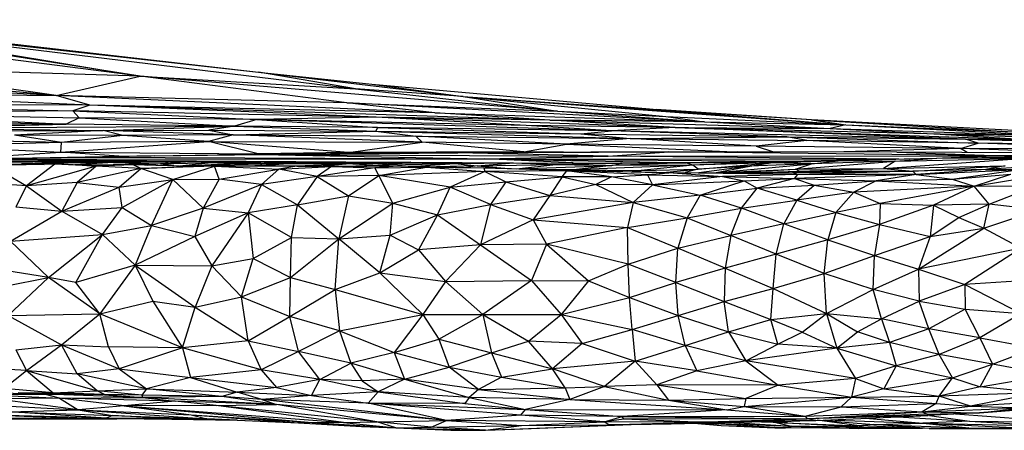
# Paper-space layout '_Derecha' of a CAD drawing. Header units: millimetres. Extents: x -677 to -71, y -2 to 78.
# Tile 4 of 13: x -532 to -481, y 1 to 22. Entities that reach past the tile are written whole.
import ezdxf

# ---------------------------------------------------------------- set-up
doc = ezdxf.new("R2010")
doc.units = ezdxf.units.MM

psp = doc.layouts.new('_Derecha')

# ---------------------------------------------------------------- linework, layer by layer
at = {"color": 7, "linetype": 'Continuous', "lineweight": 25}
for p, q in [((-526.227, 18.99), (-549.096, 21.935)), ((-542.302, 21.661), (-526.227, 18.99)), ((-542.302, 21.661), (-515.008, 18.325)), ((-542.302, 21.661), (-520.051, 19.201)), ((-540.224, 21.529), (-520.051, 19.201)), ((-526.227, 18.99), (-538.552, 20.932)), ((-530.597, 17.98), (-554.402, 19.281)), ((-530.597, 17.98), (-546.285, 19.438)), ((-530.597, 17.98), (-540.718, 19.419)), ((-526.227, 18.99), (-540.718, 19.419)), ((-530.597, 17.98), (-526.227, 18.99)), ((-515.447, 17.595), (-526.227, 18.99)), ((-504.481, 17.164), (-526.227, 18.99)), ((-526.227, 18.99), (-515.008, 18.325)), ((-515.008, 18.325), (-520.051, 19.201)), ((-520.051, 19.201), (-509.386, 17.935)), ((-520.051, 19.201), (-514.15, 18.568)), ((-514.15, 18.568), (-509.386, 17.935)), ((-514.15, 18.568), (-498.129, 17.15)), ((-528.846, 17.483), (-544.216, 18.118)), ((-544.216, 18.118), (-530.597, 17.98)), ((-528.846, 17.483), (-530.597, 17.98)), ((-510.873, 17.087), (-530.597, 17.98)), ((-515.447, 17.595), (-530.597, 17.98)), ((-515.008, 18.325), (-504.481, 17.164)), ((-509.386, 17.935), (-515.008, 18.325)), ((-547.593, 17.545), (-529.723, 17.188)), ((-528.846, 17.483), (-547.593, 17.545)), ((-528.846, 17.483), (-529.723, 17.188)), ((-513.934, 16.861), (-528.846, 17.483)), ((-504.872, 16.695), (-528.846, 17.483)), ((-510.873, 17.087), (-528.846, 17.483)), ((-510.873, 17.087), (-515.447, 17.595)), ((-496.817, 16.607), (-515.447, 17.595)), ((-515.447, 17.595), (-504.481, 17.164)), ((-509.386, 17.935), (-504.481, 17.164)), ((-509.386, 17.935), (-498.841, 16.891)), ((-509.386, 17.935), (-489.456, 16.451)), ((-509.386, 17.935), (-498.129, 17.15)), ((-529.723, 17.188), (-541.914, 17.075)), ((-541.914, 17.075), (-530.067, 16.483)), ((-541.914, 17.075), (-529.395, 16.817)), ((-529.723, 17.188), (-529.395, 16.817)), ((-529.723, 17.188), (-520.133, 16.739)), ((-513.934, 16.861), (-529.723, 17.188)), ((-504.872, 16.695), (-510.873, 17.087)), ((-510.873, 17.087), (-496.817, 16.607)), ((-504.481, 17.164), (-496.817, 16.607)), ((-504.481, 17.164), (-498.841, 16.891)), ((-491.258, 16.706), (-499.349, 17.258)), ((-498.129, 17.15), (-489.456, 16.451)), ((-491.258, 16.706), (-498.129, 17.15)), ((-530.067, 16.483), (-547.038, 16.734)), ((-544.623, 16.349), (-530.067, 16.483)), ((-538.826, 16.292), (-530.067, 16.483)), ((-529.395, 16.817), (-530.067, 16.483)), ((-521.304, 16.388), (-530.067, 16.483)), ((-529.395, 16.817), (-521.304, 16.388)), ((-520.133, 16.739), (-529.395, 16.817)), ((-520.133, 16.739), (-521.304, 16.388)), ((-513.934, 16.861), (-520.133, 16.739)), ((-520.133, 16.739), (-513.861, 16.318)), ((-501.665, 16.143), (-520.133, 16.739)), ((-506.118, 16.42), (-520.133, 16.739)), ((-506.118, 16.42), (-513.934, 16.861)), ((-498.35, 16.323), (-513.934, 16.861)), ((-504.872, 16.695), (-513.934, 16.861)), ((-501.665, 16.143), (-506.118, 16.42)), ((-498.35, 16.323), (-506.118, 16.42)), ((-498.35, 16.323), (-504.872, 16.695)), ((-504.872, 16.695), (-490.272, 16.265)), ((-496.817, 16.607), (-504.872, 16.695)), ((-498.841, 16.891), (-496.817, 16.607)), ((-498.841, 16.891), (-489.456, 16.451)), ((-496.817, 16.607), (-490.272, 16.265)), ((-496.817, 16.607), (-489.456, 16.451)), ((-491.258, 16.706), (-489.456, 16.451)), ((-491.258, 16.706), (-480.745, 16.088)), ((-475.976, 15.903), (-491.258, 16.706)), ((-489.456, 16.451), (-490.272, 16.265)), ((-489.456, 16.451), (-478.377, 15.888)), ((-489.456, 16.451), (-480.745, 16.088)), ((-538.826, 16.292), (-521.304, 16.388)), ((-538.826, 16.292), (-528.145, 16.162)), ((-535.559, 16.13), (-528.145, 16.162)), ((-528.145, 16.162), (-532.771, 15.919)), ((-530.32, 15.527), (-532.771, 15.919)), ((-527.13, 15.903), (-532.771, 15.919)), ((-527.13, 15.903), (-530.32, 15.527)), ((-528.145, 16.162), (-521.304, 16.388)), ((-528.145, 16.162), (-522.647, 16.175)), ((-527.13, 15.903), (-528.145, 16.162)), ((-521.376, 15.941), (-528.145, 16.162)), ((-521.376, 15.941), (-527.13, 15.903)), ((-522.665, 15.577), (-527.13, 15.903)), ((-521.376, 15.941), (-522.665, 15.577)), ((-521.304, 16.388), (-522.647, 16.175)), ((-522.647, 16.175), (-521.376, 15.941)), ((-522.647, 16.175), (-513.951, 16.13)), ((-521.376, 15.941), (-513.951, 16.13)), ((-511.522, 15.543), (-521.376, 15.941)), ((-521.376, 15.941), (-511.86, 15.859)), ((-521.304, 16.388), (-513.951, 16.13)), ((-513.861, 16.318), (-521.304, 16.388)), ((-513.861, 16.318), (-513.951, 16.13)), ((-513.951, 16.13), (-511.86, 15.859)), ((-513.951, 16.13), (-500.689, 15.74)), ((-513.951, 16.13), (-503.267, 15.985)), ((-513.861, 16.318), (-503.267, 15.985)), ((-501.665, 16.143), (-513.861, 16.318)), ((-503.267, 15.985), (-501.665, 16.143)), ((-503.267, 15.985), (-500.689, 15.74)), ((-503.267, 15.985), (-492.541, 15.827)), ((-498.35, 16.323), (-501.665, 16.143)), ((-492.541, 15.827), (-501.665, 16.143)), ((-483.232, 15.714), (-501.665, 16.143)), ((-483.232, 15.714), (-498.35, 16.323)), ((-498.35, 16.323), (-480.037, 15.696)), ((-484.547, 15.966), (-498.35, 16.323)), ((-498.35, 16.323), (-490.272, 16.265)), ((-490.272, 16.265), (-484.547, 15.966)), ((-490.272, 16.265), (-478.377, 15.888)), ((-484.547, 15.966), (-480.037, 15.696)), ((-484.547, 15.966), (-468.307, 15.485)), ((-478.377, 15.888), (-484.547, 15.966)), ((-530.32, 15.527), (-539.643, 15.743)), ((-530.32, 15.527), (-537.617, 15.367)), ((-530.345, 15.025), (-522.665, 15.577)), ((-530.345, 15.025), (-530.32, 15.527)), ((-522.665, 15.577), (-530.32, 15.527)), ((-520.079, 14.942), (-522.665, 15.577)), ((-515.365, 15.02), (-522.665, 15.577)), ((-522.665, 15.577), (-511.522, 15.543)), ((-515.365, 15.02), (-511.522, 15.543)), ((-511.86, 15.859), (-511.522, 15.543)), ((-504.017, 15.448), (-511.86, 15.859)), ((-511.86, 15.859), (-500.689, 15.74)), ((-506.241, 15.043), (-511.522, 15.543)), ((-504.017, 15.448), (-511.522, 15.543)), ((-506.241, 15.043), (-504.017, 15.448)), ((-500.689, 15.74), (-504.017, 15.448)), ((-494.131, 15.336), (-504.017, 15.448)), ((-504.017, 15.448), (-495.27, 15.049)), ((-500.689, 15.74), (-492.541, 15.827)), ((-494.131, 15.336), (-500.689, 15.74)), ((-500.689, 15.74), (-491.492, 15.636)), ((-491.492, 15.636), (-494.131, 15.336)), ((-491.492, 15.636), (-492.541, 15.827)), ((-492.541, 15.827), (-483.232, 15.714)), ((-492.541, 15.827), (-482.566, 15.492)), ((-483.482, 15.216), (-491.492, 15.636)), ((-482.566, 15.492), (-491.492, 15.636)), ((-483.482, 15.216), (-482.566, 15.492)), ((-482.566, 15.492), (-483.232, 15.714)), ((-483.232, 15.714), (-473.347, 15.396)), ((-483.232, 15.714), (-470.653, 15.454)), ((-480.037, 15.696), (-483.232, 15.714)), ((-473.293, 15.167), (-482.566, 15.492)), ((-473.347, 15.396), (-482.566, 15.492)), ((-537.617, 15.367), (-530.345, 15.025)), ((-534.649, 14.765), (-530.345, 15.025)), ((-527.076, 14.806), (-530.345, 15.025)), ((-530.345, 15.025), (-520.079, 14.942)), ((-519.913, 14.911), (-529.09, 14.769)), ((-525.498, 14.834), (-519.913, 14.911)), ((-520.39, 14.904), (-520.079, 14.942)), ((-520.079, 14.942), (-520.159, 14.907)), ((-515.365, 15.02), (-520.079, 14.942)), ((-520.079, 14.942), (-519.968, 14.91)), ((-519.913, 14.911), (-509.674, 14.996)), ((-510.862, 14.993), (-519.913, 14.911)), ((-519.913, 14.911), (-508.287, 14.687)), ((-519.913, 14.911), (-501.839, 14.815)), ((-506.241, 15.043), (-515.365, 15.02)), ((-515.365, 15.02), (-515.323, 14.952)), ((-515.121, 14.954), (-515.365, 15.02)), ((-514.255, 14.962), (-515.365, 15.02)), ((-498.675, 15.055), (-510.862, 14.993)), ((-509.674, 14.996), (-510.862, 14.993)), ((-509.674, 14.996), (-498.675, 15.055)), ((-501.839, 14.815), (-509.674, 14.996)), ((-506.199, 15.017), (-506.241, 15.043)), ((-504.171, 15.027), (-506.241, 15.043)), ((-501.839, 14.815), (-498.675, 15.055)), ((-481.253, 14.843), (-498.675, 15.055)), ((-486.807, 15.033), (-498.675, 15.055)), ((-498.675, 15.055), (-495.098, 15.049)), ((-486.807, 15.033), (-495.098, 15.049)), ((-483.482, 15.216), (-494.131, 15.336)), ((-494.131, 15.336), (-493.226, 15.045)), ((-483.482, 15.216), (-489.564, 15.038)), ((-486.807, 15.033), (-481.253, 14.843)), ((-479.377, 14.997), (-486.807, 15.033)), ((-472.696, 14.939), (-486.807, 15.033)), ((-471.989, 14.957), (-486.807, 15.033)), ((-476.599, 14.982), (-483.482, 15.216)), ((-473.293, 15.167), (-483.482, 15.216)), ((-483.147, 15.015), (-483.482, 15.216)), ((-529.09, 14.769), (-534.7, 14.655)), ((-534.7, 14.655), (-508.287, 14.687)), ((-534.7, 14.655), (-516.784, 14.511)), ((-534.7, 14.655), (-510.335, 14.497)), ((-534.649, 14.765), (-532.29, 14.721)), ((-529.128, 14.558), (-534.113, 14.545)), ((-530.67, 14.407), (-533.958, 14.329)), ((-533.443, 14.561), (-529.128, 14.558)), ((-529.128, 14.558), (-533.342, 14.494)), ((-530.284, 14.525), (-533.342, 14.494)), ((-533.009, 14.427), (-531.216, 14.394)), ((-532.835, 14.713), (-529.09, 14.769)), ((-532.421, 14.416), (-530.284, 14.525)), ((-527.121, 14.549), (-532.375, 14.415)), ((-527.601, 14.486), (-532.336, 14.414)), ((-530.67, 14.407), (-532.132, 13.274)), ((-528.504, 14.296), (-530.67, 14.407)), ((-529.238, 14.358), (-530.67, 14.407)), ((-530.284, 14.525), (-529.128, 14.558)), ((-527.121, 14.549), (-530.284, 14.525)), ((-527.601, 14.486), (-529.629, 14.372)), ((-526.586, 14.361), (-529.238, 14.358)), ((-529.128, 14.558), (-527.121, 14.549)), ((-525.498, 14.834), (-529.09, 14.769)), ((-529.09, 14.769), (-508.287, 14.687)), ((-526.586, 14.361), (-528.504, 14.296)), ((-525.159, 14.425), (-528.465, 14.359)), ((-527.121, 14.549), (-527.601, 14.486)), ((-527.601, 14.486), (-523.335, 14.534)), ((-527.601, 14.486), (-525.159, 14.425)), ((-527.121, 14.549), (-523.335, 14.534)), ((-526.186, 14.174), (-526.586, 14.361)), ((-523.611, 14.278), (-526.586, 14.361)), ((-525.159, 14.425), (-526.43, 14.356)), ((-525.159, 14.425), (-525.833, 14.34)), ((-523.335, 14.534), (-525.159, 14.425)), ((-525.159, 14.425), (-522.352, 14.499)), ((-525.159, 14.425), (-524.193, 14.294)), ((-522.352, 14.499), (-524.17, 14.293)), ((-524.163, 14.293), (-521.193, 14.451)), ((-518.463, 14.444), (-524.155, 14.293)), ((-523.335, 14.534), (-522.352, 14.499)), ((-523.335, 14.534), (-519.525, 14.521)), ((-519.525, 14.521), (-522.352, 14.499)), ((-522.352, 14.499), (-521.193, 14.451)), ((-519.525, 14.521), (-521.193, 14.451)), ((-521.193, 14.451), (-516.866, 14.511)), ((-521.193, 14.451), (-518.463, 14.444)), ((-520.539, 14.321), (-518.463, 14.444)), ((-518.463, 14.444), (-519.699, 14.312)), ((-519.525, 14.521), (-516.866, 14.511)), ((-518.48, 14.299), (-515.48, 14.414)), ((-516.866, 14.511), (-518.463, 14.444)), ((-518.463, 14.444), (-512.128, 14.507)), ((-518.463, 14.444), (-515.48, 14.414)), ((-516.896, 14.299), (-515.48, 14.414)), ((-516.866, 14.511), (-512.128, 14.507)), ((-515.48, 14.414), (-512.128, 14.507)), ((-515.48, 14.414), (-512.309, 14.481)), ((-514.099, 14.355), (-515.48, 14.414)), ((-514.099, 14.355), (-512.309, 14.481)), ((-514.099, 14.355), (-509.824, 14.43)), ((-512.128, 14.507), (-512.309, 14.481)), ((-512.309, 14.481), (-506.765, 14.478)), ((-512.309, 14.481), (-509.824, 14.43)), ((-512.128, 14.507), (-506.765, 14.478)), ((-511.852, 14.295), (-509.824, 14.43)), ((-509.824, 14.43), (-506.765, 14.478)), ((-509.824, 14.43), (-508.671, 14.312)), ((-508.671, 14.312), (-506.765, 14.478)), ((-508.671, 14.312), (-504.56, 14.389)), ((-508.287, 14.687), (-501.839, 14.815)), ((-508.287, 14.687), (-498.388, 14.498)), ((-503.67, 14.467), (-508.287, 14.687)), ((-508.287, 14.687), (-492.44, 14.564)), ((-508.287, 14.687), (-487.006, 14.665)), ((-506.765, 14.478), (-504.56, 14.389)), ((-506.765, 14.478), (-501.198, 14.459)), ((-506.615, 14.16), (-504.56, 14.389)), ((-504.56, 14.389), (-501.198, 14.459)), ((-504.56, 14.389), (-501.109, 14.456)), ((-504.56, 14.389), (-501.646, 14.337)), ((-502.222, 14.462), (-498.388, 14.498)), ((-501.839, 14.815), (-481.253, 14.843)), ((-486.704, 14.671), (-501.839, 14.815)), ((-497.787, 14.473), (-501.646, 14.337)), ((-501.646, 14.337), (-501.109, 14.456)), ((-501.198, 14.459), (-494.335, 14.532)), ((-501.109, 14.456), (-501.198, 14.459)), ((-501.109, 14.456), (-494.335, 14.532)), ((-501.109, 14.456), (-497.787, 14.473)), ((-498.638, 14.486), (-498.388, 14.498)), ((-498.388, 14.498), (-496.858, 14.505)), ((-498.388, 14.498), (-498.348, 14.489)), ((-498.388, 14.498), (-497.851, 14.495)), ((-497.787, 14.473), (-493.407, 14.537)), ((-494.335, 14.532), (-497.787, 14.473)), ((-497.43, 14.355), (-497.787, 14.473)), ((-493.407, 14.537), (-497.43, 14.355)), ((-493.391, 14.475), (-497.43, 14.355)), ((-497.158, 14.139), (-493.391, 14.475)), ((-496.116, 13.962), (-491.255, 14.414)), ((-494.463, 14.304), (-493.391, 14.475)), ((-491.255, 14.414), (-494.463, 14.304)), ((-494.335, 14.532), (-488.963, 14.621)), ((-494.335, 14.532), (-493.407, 14.537)), ((-493.407, 14.537), (-488.963, 14.621)), ((-493.407, 14.537), (-493.391, 14.475)), ((-488.963, 14.621), (-493.391, 14.475)), ((-493.391, 14.475), (-489.708, 14.596)), ((-491.255, 14.414), (-493.391, 14.475)), ((-492.079, 14.14), (-486.885, 14.563)), ((-492.079, 14.14), (-491.255, 14.414)), ((-491.255, 14.414), (-489.708, 14.596)), ((-486.885, 14.563), (-491.255, 14.414)), ((-489.708, 14.596), (-484.714, 14.716)), ((-488.963, 14.621), (-489.708, 14.596)), ((-489.708, 14.596), (-486.885, 14.563)), ((-488.963, 14.621), (-484.714, 14.716)), ((-487.501, 14.173), (-480.332, 14.694)), ((-486.885, 14.563), (-487.501, 14.173)), ((-486.885, 14.563), (-484.714, 14.716)), ((-486.885, 14.563), (-480.332, 14.694)), ((-484.714, 14.716), (-476.266, 14.846)), ((-480.332, 14.694), (-484.714, 14.716)), ((-481.253, 14.843), (-484.418, 14.72)), ((-476.504, 14.468), (-482.174, 14.134)), ((-476.236, 14.847), (-481.253, 14.843)), ((-481.253, 14.843), (-478.804, 14.807)), ((-533.958, 14.329), (-532.132, 13.274)), ((-528.504, 14.296), (-532.132, 13.274)), ((-528.504, 14.296), (-529.492, 13.451)), ((-526.186, 14.174), (-529.492, 13.451)), ((-529.238, 14.358), (-528.504, 14.296)), ((-526.186, 14.174), (-528.504, 14.296)), ((-527.304, 13.211), (-526.186, 14.174)), ((-522.344, 14.291), (-526.186, 14.174)), ((-526.186, 14.174), (-523.611, 14.278)), ((-524.518, 13.611), (-526.186, 14.174)), ((-524.518, 13.611), (-522.344, 14.291)), ((-523.611, 14.278), (-522.039, 14.337)), ((-522.344, 14.291), (-523.611, 14.278)), ((-522.039, 14.337), (-522.344, 14.291)), ((-518.055, 14.295), (-522.344, 14.291)), ((-522.11, 13.616), (-522.344, 14.291)), ((-522.344, 14.291), (-518.991, 14.139)), ((-522.11, 13.616), (-518.991, 14.139)), ((-522.039, 14.337), (-518.055, 14.295)), ((-518.991, 14.139), (-519.907, 13.339)), ((-518.055, 14.295), (-518.991, 14.139)), ((-518.991, 14.139), (-516.253, 14.29)), ((-516.995, 13.762), (-518.991, 14.139)), ((-518.055, 14.295), (-512.577, 14.313)), ((-518.055, 14.295), (-516.253, 14.29)), ((-516.253, 14.29), (-516.995, 13.762)), ((-513.988, 14.213), (-516.995, 13.762)), ((-516.253, 14.29), (-512.577, 14.313)), ((-516.253, 14.29), (-513.988, 14.213)), ((-515.427, 14.304), (-514.099, 14.355)), ((-514.433, 14.307), (-514.099, 14.355)), ((-513.694, 14.309), (-514.099, 14.355)), ((-512.577, 14.313), (-513.988, 14.213)), ((-513.988, 14.213), (-511.307, 14.254)), ((-513.779, 13.814), (-513.988, 14.213)), ((-513.779, 13.814), (-511.307, 14.254)), ((-508.272, 14.023), (-513.779, 13.814)), ((-512.577, 14.313), (-511.307, 14.254)), ((-512.577, 14.313), (-508.317, 14.205)), ((-511.307, 14.254), (-508.272, 14.023)), ((-511.307, 14.254), (-508.317, 14.205)), ((-508.671, 14.312), (-510.783, 14.268)), ((-508.272, 14.023), (-510.073, 13.203)), ((-508.671, 14.312), (-509.226, 14.228)), ((-508.671, 14.312), (-507.009, 14.171)), ((-508.317, 14.205), (-508.272, 14.023)), ((-503.995, 14.05), (-508.317, 14.205)), ((-508.317, 14.205), (-502.851, 14.06)), ((-503.995, 14.05), (-508.272, 14.023)), ((-508.272, 14.023), (-507.173, 13.49)), ((-504.241, 13.743), (-508.272, 14.023)), ((-506.48, 14.157), (-501.646, 14.337)), ((-503.64, 14.105), (-505.487, 14.13)), ((-504.241, 13.743), (-503.995, 14.05)), ((-503.995, 14.05), (-502.851, 14.06)), ((-501.674, 13.748), (-503.995, 14.05)), ((-499.789, 13.851), (-503.995, 14.05)), ((-498.454, 13.947), (-503.995, 14.05)), ((-503.903, 14.088), (-503.64, 14.105)), ((-503.64, 14.105), (-503.779, 14.085)), ((-497.43, 14.355), (-503.64, 14.105)), ((-501.646, 14.337), (-503.64, 14.105)), ((-503.64, 14.105), (-500.12, 14.081)), ((-503.64, 14.105), (-503.632, 14.081)), ((-502.851, 14.06), (-498.454, 13.947)), ((-502.851, 14.06), (-497.53, 13.959)), ((-501.674, 13.748), (-499.789, 13.851)), ((-497.43, 14.355), (-501.646, 14.337)), ((-500.59, 14.017), (-500.12, 14.081)), ((-500.12, 14.081), (-500.181, 14.009)), ((-497.43, 14.355), (-500.12, 14.081)), ((-500.12, 14.081), (-497.158, 14.139)), ((-498.454, 13.947), (-499.789, 13.851)), ((-499.789, 13.851), (-499.525, 13.334)), ((-499.789, 13.851), (-495.883, 13.762)), ((-498.809, 13.983), (-497.158, 14.139)), ((-498.454, 13.947), (-492.232, 13.972)), ((-498.454, 13.947), (-497.53, 13.959)), ((-498.454, 13.947), (-495.883, 13.762)), ((-491.964, 13.861), (-498.454, 13.947)), ((-497.158, 14.139), (-497.839, 13.964)), ((-497.53, 13.959), (-492.232, 13.972)), ((-497.158, 14.139), (-497.43, 14.355)), ((-494.463, 14.304), (-497.158, 14.139)), ((-494.463, 14.304), (-497.121, 13.96)), ((-496.213, 13.962), (-494.463, 14.304)), ((-495.921, 13.963), (-492.079, 14.14)), ((-491.964, 13.861), (-495.883, 13.762)), ((-495.092, 13.965), (-492.079, 14.14)), ((-494.171, 13.967), (-491.891, 14.034)), ((-493.996, 13.967), (-491.891, 14.034)), ((-492.232, 13.972), (-491.891, 14.034)), ((-492.232, 13.972), (-485.964, 14.033)), ((-491.964, 13.861), (-492.232, 13.972)), ((-492.136, 13.663), (-491.964, 13.861)), ((-485.797, 13.86), (-492.136, 13.663)), ((-492.079, 14.14), (-487.501, 14.173)), ((-491.891, 14.034), (-492.079, 14.14)), ((-485.964, 14.033), (-491.964, 13.861)), ((-485.797, 13.86), (-491.964, 13.861)), ((-491.891, 14.034), (-487.501, 14.173)), ((-491.891, 14.034), (-485.964, 14.033)), ((-485.797, 13.86), (-487.873, 13.534)), ((-487.501, 14.173), (-481.16, 14.324)), ((-487.501, 14.173), (-485.964, 14.033)), ((-485.964, 14.033), (-481.16, 14.324)), ((-482.174, 14.134), (-485.964, 14.033)), ((-485.964, 14.033), (-485.797, 13.86)), ((-482.174, 14.134), (-485.797, 13.86)), ((-485.797, 13.86), (-480.4, 14.117)), ((-485.797, 13.86), (-483.925, 13.627)), ((-483.925, 13.627), (-480.4, 14.117)), ((-483.925, 13.627), (-480.86, 13.882)), ((-482.771, 13.265), (-480.86, 13.882)), ((-481.16, 14.324), (-482.174, 14.134)), ((-482.174, 14.134), (-480.4, 14.117)), ((-532.132, 13.274), (-534.24, 13.417)), ((-529.492, 13.451), (-532.132, 13.274)), ((-529.492, 13.451), (-530.305, 11.949)), ((-529.492, 13.451), (-527.304, 13.211)), ((-527.304, 13.211), (-524.518, 13.611)), ((-527.162, 12.142), (-524.518, 13.611)), ((-525.628, 11.198), (-524.518, 13.611)), ((-524.518, 13.611), (-522.11, 13.616)), ((-522.942, 12.107), (-524.518, 13.611)), ((-522.11, 13.616), (-522.942, 12.107)), ((-519.907, 13.339), (-522.942, 12.107)), ((-519.907, 13.339), (-522.11, 13.616)), ((-519.907, 13.339), (-520.59, 11.875)), ((-516.995, 13.762), (-519.907, 13.339)), ((-519.907, 13.339), (-518.016, 12.287)), ((-516.995, 13.762), (-518.016, 12.287)), ((-513.779, 13.814), (-516.995, 13.762)), ((-516.995, 13.762), (-515.367, 12.761)), ((-515.367, 12.761), (-513.779, 13.814)), ((-513.063, 12.375), (-513.779, 13.814)), ((-510.073, 13.203), (-513.779, 13.814)), ((-510.073, 13.203), (-507.173, 13.49)), ((-507.173, 13.49), (-507.966, 12.305)), ((-507.173, 13.49), (-504.241, 13.743)), ((-507.173, 13.49), (-504.875, 12.763)), ((-504.241, 13.743), (-504.875, 12.763)), ((-502.48, 13.349), (-504.875, 12.763)), ((-501.674, 13.748), (-504.241, 13.743)), ((-504.241, 13.743), (-502.48, 13.349)), ((-501.674, 13.748), (-502.48, 13.349)), ((-502.48, 13.349), (-500.533, 12.404)), ((-499.525, 13.334), (-502.48, 13.349)), ((-499.525, 13.334), (-501.674, 13.748)), ((-495.883, 13.762), (-499.525, 13.334)), ((-499.525, 13.334), (-494.757, 13.537)), ((-497.046, 12.781), (-494.757, 13.537)), ((-495.883, 13.762), (-494.757, 13.537)), ((-495.883, 13.762), (-492.136, 13.663)), ((-494.757, 13.537), (-492.136, 13.663)), ((-494.757, 13.537), (-494.086, 13.147)), ((-492.136, 13.663), (-494.086, 13.147)), ((-492.136, 13.663), (-491.108, 13.317)), ((-492.136, 13.663), (-487.873, 13.534)), ((-491.108, 13.317), (-487.873, 13.534)), ((-487.873, 13.534), (-489.044, 12.952)), ((-487.873, 13.534), (-483.925, 13.627)), ((-487.873, 13.534), (-482.771, 13.265)), ((-483.925, 13.627), (-482.771, 13.265)), ((-482.771, 13.265), (-480.241, 13.672)), ((-532.132, 13.274), (-532.688, 12.184)), ((-532.132, 13.274), (-530.305, 11.949)), ((-530.305, 11.949), (-527.304, 13.211)), ((-527.162, 12.142), (-527.304, 13.211)), ((-513.063, 12.375), (-510.073, 13.203)), ((-510.731, 11.768), (-510.073, 13.203)), ((-507.966, 12.305), (-510.073, 13.203)), ((-499.525, 13.334), (-500.533, 12.404)), ((-499.525, 13.334), (-497.046, 12.781)), ((-497.046, 12.781), (-494.086, 13.147)), ((-494.894, 12.105), (-494.086, 13.147)), ((-494.086, 13.147), (-491.108, 13.317)), ((-492.014, 12.53), (-494.086, 13.147)), ((-492.014, 12.53), (-491.108, 13.317)), ((-489.044, 12.952), (-492.014, 12.53)), ((-491.108, 13.317), (-489.044, 12.952)), ((-489.044, 12.952), (-489.976, 11.88)), ((-482.771, 13.265), (-489.044, 12.952)), ((-489.044, 12.952), (-487.665, 12.351)), ((-482.771, 13.265), (-487.665, 12.351)), ((-482.771, 13.265), (-484.901, 12.275)), ((-482.771, 13.265), (-479.553, 13.276)), ((-481.989, 12.326), (-482.771, 13.265)), ((-481.989, 12.326), (-479.553, 13.276)), ((-518.016, 12.287), (-515.367, 12.761)), ((-515.367, 12.761), (-515.867, 10.504)), ((-515.867, 10.504), (-513.063, 12.375)), ((-515.367, 12.761), (-513.063, 12.375)), ((-513.205, 10.71), (-513.063, 12.375)), ((-513.063, 12.375), (-510.731, 11.768)), ((-507.966, 12.305), (-504.875, 12.763)), ((-504.875, 12.763), (-505.747, 11.494)), ((-500.533, 12.404), (-505.747, 11.494)), ((-504.875, 12.763), (-500.533, 12.404)), ((-500.533, 12.404), (-500.836, 11.094)), ((-497.046, 12.781), (-500.533, 12.404)), ((-500.533, 12.404), (-497.721, 11.611)), ((-497.046, 12.781), (-497.721, 11.611)), ((-494.894, 12.105), (-497.046, 12.781)), ((-494.894, 12.105), (-492.014, 12.53)), ((-492.014, 12.53), (-492.694, 11.301)), ((-492.014, 12.53), (-489.976, 11.88)), ((-487.665, 12.351), (-489.976, 11.88)), ((-487.665, 12.351), (-487.715, 11.257)), ((-487.665, 12.351), (-484.901, 12.275)), ((-481.989, 12.326), (-484.901, 12.275)), ((-483.573, 11.628), (-481.989, 12.326)), ((-482.277, 11.068), (-481.989, 12.326)), ((-479.42, 12.023), (-481.989, 12.326)), ((-532.974, 10.382), (-530.305, 11.949)), ((-532.688, 12.184), (-530.305, 11.949)), ((-530.305, 11.949), (-527.162, 12.142)), ((-530.305, 11.949), (-528.182, 10.733)), ((-528.182, 10.733), (-527.162, 12.142)), ((-527.162, 12.142), (-525.628, 11.198)), ((-522.942, 12.107), (-525.628, 11.198)), ((-522.942, 12.107), (-523.363, 10.628)), ((-520.59, 11.875), (-523.363, 10.628)), ((-522.942, 12.107), (-520.59, 11.875)), ((-520.59, 11.875), (-522.488, 9.096)), ((-518.016, 12.287), (-520.59, 11.875)), ((-520.59, 11.875), (-520.337, 9.491)), ((-518.341, 10.584), (-520.59, 11.875)), ((-518.341, 10.584), (-518.016, 12.287)), ((-518.016, 12.287), (-515.867, 10.504)), ((-510.731, 11.768), (-507.966, 12.305)), ((-507.966, 12.305), (-508.483, 10.192)), ((-507.966, 12.305), (-505.747, 11.494)), ((-497.721, 11.611), (-494.894, 12.105)), ((-495.457, 10.693), (-494.894, 12.105)), ((-492.694, 11.301), (-494.894, 12.105)), ((-492.694, 11.301), (-489.976, 11.88)), ((-489.976, 11.88), (-490.397, 10.459)), ((-489.976, 11.88), (-487.715, 11.257)), ((-484.901, 12.275), (-487.715, 11.257)), ((-484.901, 12.275), (-485.076, 10.629)), ((-484.901, 12.275), (-483.573, 11.628)), ((-482.277, 11.068), (-479.42, 12.023)), ((-513.205, 10.71), (-510.731, 11.768)), ((-510.731, 11.768), (-511.728, 9.931)), ((-510.731, 11.768), (-508.483, 10.192)), ((-505.747, 11.494), (-508.483, 10.192)), ((-505.747, 11.494), (-505.047, 10.239)), ((-505.747, 11.494), (-500.836, 11.094)), ((-500.836, 11.094), (-497.721, 11.611)), ((-497.721, 11.611), (-498.215, 10.022)), ((-497.721, 11.611), (-495.457, 10.693)), ((-492.694, 11.301), (-495.457, 10.693)), ((-493.087, 9.715), (-492.694, 11.301)), ((-490.397, 10.459), (-492.694, 11.301)), ((-485.076, 10.629), (-483.573, 11.628)), ((-483.573, 11.628), (-482.277, 11.068)), ((-528.182, 10.733), (-525.628, 11.198)), ((-525.628, 11.198), (-526.479, 9.134)), ((-525.628, 11.198), (-523.363, 10.628)), ((-500.836, 11.094), (-505.047, 10.239)), ((-500.836, 11.094), (-498.215, 10.022)), ((-500.796, 9.188), (-500.836, 11.094)), ((-487.715, 11.257), (-490.397, 10.459)), ((-487.715, 11.257), (-487.974, 9.641)), ((-487.715, 11.257), (-485.076, 10.629)), ((-485.673, 8.934), (-482.277, 11.068)), ((-485.076, 10.629), (-482.277, 11.068)), ((-482.277, 11.068), (-480.324, 10.029)), ((-532.974, 10.382), (-528.182, 10.733)), ((-532.974, 10.382), (-530.992, 8.503)), ((-530.992, 8.503), (-528.182, 10.733)), ((-529.578, 8.229), (-528.182, 10.733)), ((-526.479, 9.134), (-528.182, 10.733)), ((-523.363, 10.628), (-526.479, 9.134)), ((-523.363, 10.628), (-522.488, 9.096)), ((-520.337, 9.491), (-518.341, 10.584)), ((-518.382, 8.493), (-518.341, 10.584)), ((-518.382, 8.493), (-515.867, 10.504)), ((-518.341, 10.584), (-515.867, 10.504)), ((-516.062, 7.863), (-515.867, 10.504)), ((-515.867, 10.504), (-513.205, 10.71)), ((-513.742, 8.737), (-515.867, 10.504)), ((-513.742, 8.737), (-513.205, 10.71)), ((-513.205, 10.71), (-511.728, 9.931)), ((-498.215, 10.022), (-495.457, 10.693)), ((-495.457, 10.693), (-495.75, 8.991)), ((-493.087, 9.715), (-495.457, 10.693)), ((-490.397, 10.459), (-493.087, 9.715)), ((-490.597, 8.711), (-490.397, 10.459)), ((-490.397, 10.459), (-487.974, 9.641)), ((-487.974, 9.641), (-485.076, 10.629)), ((-485.076, 10.629), (-485.673, 8.934)), ((-513.742, 8.737), (-511.728, 9.931)), ((-508.483, 10.192), (-511.728, 9.931)), ((-511.728, 9.931), (-510.313, 8.289)), ((-508.483, 10.192), (-510.313, 8.289)), ((-505.047, 10.239), (-508.483, 10.192)), ((-508.483, 10.192), (-505.831, 8.346)), ((-505.047, 10.239), (-505.831, 8.346)), ((-500.796, 9.188), (-505.047, 10.239)), ((-505.047, 10.239), (-502.87, 8.328)), ((-500.796, 9.188), (-498.215, 10.022)), ((-498.31, 8.231), (-498.215, 10.022)), ((-495.75, 8.991), (-498.215, 10.022)), ((-480.324, 10.029), (-485.673, 8.934)), ((-480.324, 10.029), (-483.263, 8.127)), ((-522.488, 9.096), (-520.337, 9.491)), ((-520.936, 7.483), (-520.337, 9.491)), ((-520.337, 9.491), (-518.382, 8.493)), ((-493.087, 9.715), (-495.75, 8.991)), ((-493.241, 7.923), (-493.087, 9.715)), ((-490.597, 8.711), (-493.087, 9.715)), ((-490.597, 8.711), (-487.974, 9.641)), ((-488.044, 7.877), (-487.974, 9.641)), ((-487.974, 9.641), (-485.673, 8.934)), ((-530.992, 8.503), (-533.267, 8.861)), ((-526.479, 9.134), (-529.578, 8.229)), ((-526.479, 9.134), (-528.311, 6.597)), ((-526.479, 9.134), (-522.488, 9.096)), ((-526.479, 9.134), (-523.36, 6.953)), ((-526.479, 9.134), (-525.556, 7.268)), ((-522.488, 9.096), (-523.36, 6.953)), ((-522.488, 9.096), (-520.936, 7.483)), ((-516.062, 7.863), (-513.742, 8.737)), ((-513.742, 8.737), (-511.496, 6.569)), ((-513.742, 8.737), (-510.313, 8.289)), ((-502.87, 8.328), (-500.796, 9.188)), ((-498.31, 8.231), (-500.796, 9.188)), ((-500.722, 7.45), (-500.796, 9.188)), ((-495.75, 8.991), (-498.31, 8.231)), ((-495.75, 8.991), (-495.799, 7.246)), ((-495.75, 8.991), (-493.241, 7.923)), ((-488.044, 7.877), (-485.673, 8.934)), ((-485.673, 8.934), (-483.263, 8.127)), ((-485.673, 8.934), (-485.633, 7.258)), ((-533.268, 8.052), (-530.992, 8.503)), ((-533.087, 6.516), (-530.992, 8.503)), ((-528.311, 6.597), (-530.992, 8.503)), ((-529.578, 8.229), (-530.992, 8.503)), ((-528.311, 6.597), (-529.578, 8.229)), ((-520.936, 7.483), (-518.382, 8.493)), ((-518.429, 6.466), (-518.382, 8.493)), ((-518.382, 8.493), (-516.062, 7.863)), ((-510.313, 8.289), (-511.496, 6.569)), ((-510.313, 8.289), (-505.831, 8.346)), ((-508.367, 6.563), (-510.313, 8.289)), ((-505.831, 8.346), (-508.367, 6.563)), ((-505.831, 8.346), (-502.87, 8.328)), ((-505.831, 8.346), (-504.281, 6.563)), ((-502.87, 8.328), (-504.281, 6.563)), ((-502.87, 8.328), (-500.722, 7.45)), ((-500.722, 7.45), (-498.31, 8.231)), ((-498.31, 8.231), (-495.799, 7.246)), ((-498.192, 6.509), (-498.31, 8.231)), ((-493.241, 7.923), (-490.597, 8.711)), ((-490.474, 6.625), (-490.597, 8.711)), ((-488.044, 7.877), (-490.597, 8.711)), ((-479.338, 8.389), (-483.263, 8.127)), ((-518.429, 6.466), (-516.062, 7.863)), ((-516.062, 7.863), (-511.496, 6.569)), ((-516.062, 7.863), (-515.835, 5.723)), ((-495.799, 7.246), (-493.241, 7.923)), ((-493.361, 6.312), (-493.241, 7.923)), ((-493.241, 7.923), (-490.474, 6.625)), ((-490.474, 6.625), (-488.044, 7.877)), ((-485.633, 7.258), (-488.044, 7.877)), ((-487.597, 6.343), (-488.044, 7.877)), ((-483.263, 8.127), (-485.633, 7.258)), ((-483.263, 8.127), (-480.336, 6.617)), ((-483.263, 8.127), (-483.246, 6.842)), ((-528.311, 6.597), (-525.556, 7.268)), ((-525.556, 7.268), (-523.36, 6.953)), ((-525.556, 7.268), (-524.017, 4.831)), ((-523.36, 6.953), (-520.936, 7.483)), ((-520.936, 7.483), (-518.429, 6.466)), ((-520.585, 5.19), (-520.936, 7.483)), ((-504.281, 6.563), (-500.722, 7.45)), ((-500.722, 7.45), (-498.192, 6.509)), ((-500.587, 5.783), (-500.722, 7.45)), ((-498.192, 6.509), (-495.799, 7.246)), ((-495.799, 7.246), (-493.361, 6.312)), ((-495.581, 5.665), (-495.799, 7.246)), ((-487.597, 6.343), (-485.633, 7.258)), ((-485.633, 7.258), (-483.246, 6.842)), ((-485.145, 5.828), (-485.633, 7.258)), ((-524.017, 4.831), (-523.36, 6.953)), ((-523.36, 6.953), (-520.585, 5.19)), ((-483.246, 6.842), (-485.145, 5.828)), ((-483.246, 6.842), (-480.336, 6.617)), ((-482.49, 5.347), (-483.246, 6.842)), ((-533.087, 6.516), (-528.311, 6.597)), ((-533.087, 6.516), (-530.314, 4.99)), ((-530.314, 4.99), (-528.311, 6.597)), ((-524.017, 4.831), (-528.311, 6.597)), ((-527.86, 4.884), (-528.311, 6.597)), ((-520.585, 5.19), (-518.429, 6.466)), ((-515.835, 5.723), (-518.429, 6.466)), ((-517.971, 4.64), (-518.429, 6.466)), ((-515.835, 5.723), (-511.496, 6.569)), ((-511.496, 6.569), (-512.995, 4.594)), ((-511.496, 6.569), (-510.655, 5.282)), ((-511.496, 6.569), (-508.367, 6.563)), ((-510.655, 5.282), (-508.367, 6.563)), ((-508.367, 6.563), (-505.986, 5.182)), ((-508.367, 6.563), (-504.281, 6.563)), ((-508.367, 6.563), (-507.923, 4.562)), ((-505.986, 5.182), (-504.281, 6.563)), ((-504.281, 6.563), (-500.587, 5.783)), ((-504.281, 6.563), (-503.194, 5.055)), ((-500.587, 5.783), (-498.192, 6.509)), ((-498.192, 6.509), (-495.581, 5.665)), ((-497.826, 4.956), (-498.192, 6.509)), ((-495.581, 5.665), (-493.361, 6.312)), ((-493.361, 6.312), (-490.474, 6.625)), ((-491.741, 5.643), (-493.361, 6.312)), ((-492.995, 5.024), (-493.361, 6.312)), ((-491.741, 5.643), (-490.474, 6.625)), ((-490.474, 6.625), (-487.597, 6.343)), ((-490.474, 6.625), (-488.847, 5.67)), ((-490.474, 6.625), (-489.929, 4.817)), ((-488.847, 5.67), (-487.597, 6.343)), ((-485.145, 5.828), (-487.597, 6.343)), ((-487.597, 6.343), (-487.195, 5.108)), ((-480.336, 6.617), (-482.49, 5.347)), ((-515.835, 5.723), (-517.971, 4.64)), ((-515.835, 5.723), (-512.995, 4.594)), ((-515.835, 5.723), (-515.252, 4.03)), ((-503.194, 5.055), (-500.587, 5.783)), ((-497.826, 4.956), (-500.587, 5.783)), ((-500.587, 5.783), (-500.428, 4.139)), ((-497.826, 4.956), (-495.581, 5.665)), ((-495.581, 5.665), (-492.995, 5.024)), ((-495.581, 5.665), (-494.668, 4.148)), ((-492.995, 5.024), (-491.741, 5.643)), ((-491.741, 5.643), (-489.929, 4.817)), ((-489.929, 4.817), (-488.847, 5.67)), ((-487.195, 5.108), (-488.847, 5.67)), ((-485.145, 5.828), (-487.195, 5.108)), ((-482.49, 5.347), (-485.145, 5.828)), ((-484.593, 4.49), (-485.145, 5.828)), ((-520.585, 5.19), (-524.017, 4.831)), ((-520.585, 5.19), (-517.971, 4.64)), ((-520.585, 5.19), (-519.921, 3.679)), ((-512.995, 4.594), (-510.655, 5.282)), ((-510.655, 5.282), (-507.923, 4.562)), ((-510.655, 5.282), (-510.119, 3.819)), ((-507.923, 4.562), (-505.986, 5.182)), ((-503.194, 5.055), (-505.986, 5.182)), ((-504.743, 3.732), (-505.986, 5.182)), ((-482.49, 5.347), (-484.593, 4.49)), ((-482.49, 5.347), (-479.614, 4.819)), ((-482.49, 5.347), (-481.819, 3.971)), ((-532.694, 4.726), (-530.314, 4.99)), ((-532.694, 4.726), (-532.147, 3.649)), ((-532.147, 3.649), (-530.314, 4.99)), ((-530.314, 4.99), (-527.86, 4.884)), ((-530.314, 4.99), (-527.309, 3.732)), ((-529.499, 3.473), (-530.314, 4.99)), ((-524.017, 4.831), (-527.86, 4.884)), ((-527.86, 4.884), (-527.309, 3.732)), ((-524.017, 4.831), (-527.309, 3.732)), ((-519.921, 3.679), (-524.017, 4.831)), ((-524.017, 4.831), (-523.599, 3.276)), ((-517.971, 4.64), (-519.921, 3.679)), ((-515.252, 4.03), (-517.971, 4.64)), ((-516.858, 3.174), (-517.971, 4.64)), ((-503.194, 5.055), (-504.743, 3.732)), ((-503.194, 5.055), (-500.428, 4.139)), ((-500.428, 4.139), (-497.826, 4.956)), ((-494.668, 4.148), (-497.826, 4.956)), ((-497.826, 4.956), (-497.229, 3.626)), ((-494.668, 4.148), (-492.995, 5.024)), ((-489.929, 4.817), (-494.668, 4.148)), ((-489.929, 4.817), (-492.995, 5.024)), ((-487.195, 5.108), (-489.929, 4.817)), ((-489.929, 4.817), (-486.838, 3.897)), ((-489.929, 4.817), (-488.952, 3.225)), ((-484.593, 4.49), (-487.195, 5.108)), ((-487.195, 5.108), (-486.838, 3.897)), ((-481.819, 3.971), (-479.614, 4.819)), ((-512.995, 4.594), (-515.252, 4.03)), ((-512.995, 4.594), (-510.119, 3.819)), ((-512.995, 4.594), (-512.443, 3.192)), ((-507.923, 4.562), (-510.119, 3.819)), ((-507.923, 4.562), (-504.743, 3.732)), ((-507.923, 4.562), (-507.394, 3.298)), ((-500.428, 4.139), (-504.743, 3.732)), ((-500.428, 4.139), (-502.024, 2.809)), ((-497.229, 3.626), (-500.428, 4.139)), ((-500.428, 4.139), (-499.312, 2.897)), ((-494.668, 4.148), (-497.229, 3.626)), ((-488.952, 3.225), (-494.668, 4.148)), ((-494.668, 4.148), (-492.986, 2.885)), ((-484.593, 4.49), (-486.838, 3.897)), ((-481.819, 3.971), (-484.593, 4.49)), ((-483.907, 3.268), (-484.593, 4.49)), ((-532.147, 3.649), (-534.776, 3.814)), ((-533.318, 2.702), (-532.147, 3.649)), ((-532.147, 3.649), (-529.499, 3.473)), ((-532.147, 3.649), (-528.456, 2.585)), ((-532.147, 3.649), (-530.747, 2.486)), ((-527.309, 3.732), (-529.499, 3.473)), ((-527.309, 3.732), (-523.599, 3.276)), ((-527.309, 3.732), (-525.892, 2.686)), ((-519.921, 3.679), (-523.599, 3.276)), ((-516.858, 3.174), (-519.921, 3.679)), ((-519.921, 3.679), (-519.115, 2.77)), ((-516.858, 3.174), (-515.252, 4.03)), ((-512.443, 3.192), (-515.252, 4.03)), ((-515.252, 4.03), (-514.661, 3.115)), ((-512.443, 3.192), (-510.119, 3.819)), ((-510.119, 3.819), (-507.394, 3.298)), ((-508.592, 2.656), (-510.119, 3.819)), ((-507.394, 3.298), (-504.743, 3.732)), ((-502.024, 2.809), (-504.743, 3.732)), ((-504.074, 2.738), (-504.743, 3.732)), ((-497.229, 3.626), (-499.312, 2.897)), ((-497.229, 3.626), (-492.986, 2.885)), ((-486.838, 3.897), (-488.952, 3.225)), ((-486.838, 3.897), (-487.489, 2.692)), ((-486.838, 3.897), (-483.907, 3.268)), ((-483.907, 3.268), (-481.819, 3.971)), ((-482.458, 2.793), (-481.819, 3.971)), ((-478.866, 3.429), (-481.819, 3.971)), ((-525.892, 2.686), (-529.499, 3.473)), ((-528.456, 2.585), (-529.499, 3.473)), ((-523.599, 3.276), (-525.892, 2.686)), ((-523.599, 3.276), (-519.115, 2.77)), ((-523.599, 3.276), (-521.168, 2.519)), ((-516.858, 3.174), (-519.115, 2.77)), ((-517.3, 2.354), (-516.858, 3.174)), ((-514.661, 3.115), (-516.858, 3.174)), ((-513.829, 2.53), (-516.858, 3.174)), ((-512.443, 3.192), (-514.661, 3.115)), ((-514.661, 3.115), (-513.829, 2.53)), ((-512.443, 3.192), (-513.829, 2.53)), ((-508.592, 2.656), (-512.443, 3.192)), ((-512.443, 3.192), (-509.081, 2.24)), ((-507.394, 3.298), (-508.592, 2.656)), ((-507.394, 3.298), (-504.074, 2.738)), ((-488.952, 3.225), (-492.986, 2.885)), ((-488.952, 3.225), (-489.168, 2.251)), ((-488.952, 3.225), (-487.489, 2.692)), ((-487.489, 2.692), (-483.907, 3.268)), ((-484.596, 2.302), (-483.907, 3.268)), ((-483.907, 3.268), (-482.458, 2.793)), ((-482.458, 2.793), (-478.866, 3.429)), ((-530.747, 2.486), (-533.318, 2.702)), ((-530.747, 2.486), (-528.456, 2.585)), ((-528.456, 2.585), (-525.892, 2.686)), ((-526.128, 2.369), (-528.456, 2.585)), ((-528.074, 2.398), (-528.456, 2.585)), ((-525.892, 2.686), (-526.128, 2.369)), ((-525.892, 2.686), (-521.168, 2.519)), ((-521.971, 2.286), (-525.892, 2.686)), ((-519.115, 2.77), (-521.168, 2.519)), ((-519.115, 2.77), (-517.3, 2.354)), ((-508.592, 2.656), (-509.081, 2.24)), ((-508.592, 2.656), (-504.074, 2.738)), ((-508.592, 2.656), (-503.846, 2.129)), ((-504.074, 2.738), (-502.024, 2.809)), ((-504.074, 2.738), (-503.846, 2.129)), ((-502.024, 2.809), (-503.846, 2.129)), ((-499.312, 2.897), (-502.024, 2.809)), ((-502.024, 2.809), (-498.705, 2.106)), ((-499.312, 2.897), (-494.676, 2.196)), ((-492.986, 2.885), (-499.312, 2.897)), ((-499.312, 2.897), (-498.705, 2.106)), ((-492.986, 2.885), (-494.676, 2.196)), ((-492.986, 2.885), (-489.168, 2.251)), ((-487.489, 2.692), (-489.168, 2.251)), ((-487.489, 2.692), (-484.596, 2.302)), ((-482.458, 2.793), (-484.596, 2.302)), ((-479.364, 2.492), (-482.458, 2.793)), ((-539.327, 2.147), (-529.451, 1.59)), ((-531.223, 2.412), (-535.399, 2.503)), ((-534.381, 2.402), (-531.223, 2.412)), ((-534.381, 2.402), (-530.417, 2.209)), ((-530.417, 2.209), (-533.774, 2.173)), ((-529.451, 1.59), (-533.774, 2.173)), ((-532.568, 2.485), (-530.747, 2.486)), ((-532.568, 2.485), (-528.074, 2.398)), ((-531.223, 2.412), (-532.568, 2.485)), ((-526.103, 2.247), (-531.223, 2.412)), ((-531.223, 2.412), (-528.074, 2.398)), ((-530.417, 2.209), (-531.223, 2.412)), ((-528.074, 2.398), (-530.747, 2.486)), ((-530.417, 2.209), (-526.103, 2.247)), ((-524.394, 2.046), (-530.417, 2.209)), ((-527.054, 1.8), (-530.417, 2.209)), ((-530.417, 2.209), (-529.451, 1.59)), ((-526.128, 2.369), (-528.074, 2.398)), ((-528.074, 2.398), (-526.103, 2.247)), ((-521.971, 2.286), (-526.128, 2.369)), ((-526.128, 2.369), (-526.103, 2.247)), ((-521.971, 2.286), (-526.103, 2.247)), ((-519.124, 1.872), (-526.103, 2.247)), ((-526.103, 2.247), (-524.394, 2.046)), ((-521.168, 2.519), (-521.971, 2.286)), ((-519.887, 2.13), (-521.971, 2.286)), ((-519.124, 1.872), (-521.971, 2.286)), ((-521.168, 2.519), (-517.3, 2.354)), ((-519.887, 2.13), (-521.168, 2.519)), ((-517.3, 2.354), (-519.887, 2.13)), ((-514.334, 1.939), (-519.887, 2.13)), ((-510.258, 1.043), (-519.887, 2.13)), ((-519.887, 2.13), (-519.124, 1.872)), ((-513.829, 2.53), (-517.3, 2.354)), ((-517.3, 2.354), (-514.334, 1.939)), ((-513.829, 2.53), (-514.334, 1.939)), ((-509.081, 2.24), (-513.829, 2.53)), ((-513.829, 2.53), (-509.302, 1.926)), ((-509.081, 2.24), (-509.302, 1.926)), ((-503.846, 2.129), (-509.081, 2.24)), ((-509.081, 2.24), (-506.147, 1.619)), ((-503.846, 2.129), (-506.147, 1.619)), ((-503.846, 2.129), (-498.705, 2.106)), ((-503.846, 2.129), (-495.668, 1.596)), ((-498.705, 2.106), (-494.676, 2.196)), ((-498.705, 2.106), (-494.764, 1.774)), ((-498.705, 2.106), (-495.668, 1.596)), ((-494.764, 1.774), (-489.168, 2.251)), ((-494.676, 2.196), (-494.764, 1.774)), ((-494.676, 2.196), (-489.168, 2.251)), ((-489.168, 2.251), (-489.702, 1.76)), ((-489.168, 2.251), (-484.596, 2.302)), ((-489.168, 2.251), (-484.761, 1.922)), ((-484.761, 1.922), (-484.596, 2.302)), ((-479.364, 2.492), (-484.596, 2.302)), ((-482.966, 1.798), (-484.596, 2.302)), ((-479.364, 2.492), (-482.966, 1.798)), ((-478.135, 2.063), (-482.966, 1.798)), ((-533.031, 1.488), (-529.451, 1.59)), ((-527.054, 1.8), (-529.451, 1.59)), ((-529.451, 1.59), (-523.565, 1.34)), ((-529.451, 1.59), (-522.747, 1.127)), ((-529.451, 1.59), (-527.664, 1.3)), ((-524.394, 2.046), (-527.054, 1.8)), ((-522.261, 1.821), (-527.054, 1.8)), ((-527.054, 1.8), (-515.628, 0.94)), ((-527.054, 1.8), (-517.473, 0.957)), ((-527.054, 1.8), (-523.565, 1.34)), ((-519.124, 1.872), (-524.394, 2.046)), ((-522.261, 1.821), (-524.394, 2.046)), ((-522.261, 1.821), (-519.124, 1.872)), ((-513.888, 0.975), (-522.261, 1.821)), ((-515.628, 0.94), (-522.261, 1.821)), ((-510.258, 1.043), (-519.124, 1.872)), ((-513.888, 0.975), (-519.124, 1.872)), ((-509.302, 1.926), (-514.334, 1.939)), ((-514.334, 1.939), (-506.147, 1.619)), ((-506.398, 1.32), (-514.334, 1.939)), ((-510.258, 1.043), (-514.334, 1.939)), ((-509.302, 1.926), (-506.147, 1.619)), ((-506.398, 1.32), (-506.147, 1.619)), ((-506.147, 1.619), (-501.116, 1.25)), ((-506.147, 1.619), (-495.668, 1.596)), ((-495.668, 1.596), (-501.116, 1.25)), ((-495.668, 1.596), (-494.764, 1.774)), ((-495.668, 1.596), (-491.577, 1.275)), ((-494.764, 1.774), (-489.702, 1.76)), ((-494.764, 1.774), (-491.577, 1.275)), ((-491.577, 1.275), (-489.702, 1.76)), ((-489.702, 1.76), (-484.761, 1.922)), ((-489.702, 1.76), (-485.492, 1.494)), ((-484.761, 1.922), (-485.492, 1.494)), ((-485.492, 1.494), (-482.966, 1.798)), ((-485.492, 1.494), (-480.218, 1.703)), ((-484.761, 1.922), (-482.966, 1.798)), ((-482.966, 1.798), (-480.218, 1.703)), ((-476.956, 1.871), (-482.493, 1.44)), ((-482.493, 1.44), (-477.807, 1.809)), ((-482.493, 1.44), (-480.218, 1.703)), ((-528.619, 1.128), (-535.317, 1.184)), ((-535.317, 1.184), (-532.05, 1.119)), ((-532.05, 1.119), (-535.027, 1.114)), ((-527.992, 1.168), (-533.17, 1.306)), ((-533.17, 1.306), (-528.619, 1.128)), ((-533.031, 1.488), (-527.664, 1.3)), ((-527.992, 1.168), (-533.031, 1.488)), ((-528.619, 1.128), (-532.05, 1.119)), ((-527.429, 1.119), (-532.05, 1.119)), ((-527.992, 1.168), (-528.619, 1.128)), ((-523.417, 1.089), (-528.619, 1.128)), ((-527.664, 1.3), (-527.992, 1.168)), ((-524.85, 1.142), (-527.992, 1.168)), ((-527.992, 1.168), (-521.17, 1.051)), ((-527.664, 1.3), (-522.747, 1.127)), ((-524.85, 1.142), (-527.664, 1.3)), ((-522.747, 1.127), (-524.85, 1.142)), ((-521.17, 1.051), (-524.85, 1.142)), ((-523.565, 1.34), (-517.473, 0.957)), ((-523.565, 1.34), (-517.966, 0.921)), ((-523.565, 1.34), (-522.747, 1.127)), ((-522.747, 1.127), (-517.966, 0.921)), ((-521.17, 1.051), (-522.747, 1.127)), ((-521.17, 1.051), (-520.387, 1.025)), ((-513.888, 0.975), (-510.258, 1.043)), ((-511.065, 0.693), (-510.258, 1.043)), ((-506.398, 1.32), (-510.258, 1.043)), ((-502.042, 0.969), (-510.258, 1.043)), ((-510.258, 1.043), (-506.357, 0.777)), ((-501.116, 1.25), (-506.398, 1.32)), ((-502.042, 0.969), (-506.398, 1.32)), ((-502.042, 0.969), (-501.116, 1.25)), ((-501.024, 1.108), (-502.042, 0.969)), ((-501.116, 1.25), (-491.577, 1.275)), ((-501.116, 1.25), (-491.471, 1.137)), ((-501.024, 1.108), (-501.116, 1.25)), ((-491.471, 1.137), (-501.024, 1.108)), ((-497.279, 0.95), (-501.024, 1.108)), ((-497.279, 0.95), (-491.471, 1.137)), ((-491.017, 1.049), (-497.279, 0.95)), ((-494.363, 0.978), (-491.017, 1.049)), ((-493.11, 0.94), (-492.1, 1.026)), ((-491.577, 1.275), (-485.492, 1.494)), ((-491.577, 1.275), (-491.471, 1.137)), ((-491.471, 1.137), (-485.492, 1.494)), ((-485.23, 1.373), (-491.471, 1.137)), ((-485.167, 1.298), (-491.471, 1.137)), ((-491.017, 1.049), (-491.471, 1.137)), ((-491.017, 1.049), (-485.167, 1.298)), ((-488.772, 0.765), (-490.952, 1.052)), ((-490.804, 1.058), (-488.002, 0.84)), ((-490.529, 1.07), (-485.458, 0.898)), ((-488.428, 1.159), (-485.458, 0.898)), ((-486.747, 1.231), (-483.015, 1)), ((-485.492, 1.494), (-482.493, 1.44)), ((-485.492, 1.494), (-485.23, 1.373)), ((-485.23, 1.373), (-482.493, 1.44)), ((-485.167, 1.298), (-485.23, 1.373)), ((-482.493, 1.44), (-485.167, 1.298)), ((-485.099, 1.302), (-483.015, 1)), ((-477.908, 0.939), (-483.742, 1.374)), ((-517.966, 0.921), (-517.473, 0.957)), ((-517.966, 0.921), (-514.694, 0.734)), ((-517.473, 0.957), (-512.903, 0.66)), ((-517.473, 0.957), (-515.628, 0.94)), ((-517.473, 0.957), (-514.694, 0.734)), ((-515.628, 0.94), (-513.888, 0.975)), ((-515.628, 0.94), (-512.903, 0.66)), ((-510.044, 0.53), (-514.694, 0.734)), ((-514.694, 0.734), (-512.903, 0.66)), ((-511.065, 0.693), (-513.888, 0.975)), ((-512.903, 0.66), (-513.888, 0.975)), ((-512.903, 0.66), (-511.065, 0.693)), ((-512.903, 0.66), (-508.224, 0.544)), ((-512.903, 0.66), (-510.044, 0.53)), ((-511.065, 0.693), (-506.357, 0.777)), ((-508.224, 0.544), (-511.065, 0.693)), ((-510.044, 0.53), (-508.224, 0.544)), ((-508.224, 0.544), (-500.636, 0.826)), ((-508.224, 0.544), (-506.357, 0.777)), ((-508.224, 0.544), (-506.721, 0.595)), ((-506.721, 0.595), (-500.636, 0.826)), ((-506.357, 0.777), (-502.042, 0.969)), ((-506.357, 0.777), (-501.801, 0.81)), ((-497.279, 0.95), (-502.042, 0.969)), ((-501.801, 0.81), (-502.042, 0.969)), ((-501.801, 0.81), (-494.363, 0.978)), ((-501.801, 0.81), (-497.279, 0.95)), ((-498.561, 0.871), (-501.801, 0.81)), ((-500.636, 0.826), (-501.801, 0.81)), ((-500.636, 0.826), (-498.561, 0.871)), ((-498.561, 0.871), (-494.363, 0.978)), ((-497.382, 0.901), (-495.949, 0.789)), ((-494.363, 0.978), (-497.279, 0.95)), ((-496.932, 0.913), (-495.949, 0.789)), ((-496.831, 0.915), (-492.58, 0.661)), ((-496.746, 0.917), (-492.3, 0.755)), ((-495.949, 0.789), (-492.58, 0.661)), ((-495.949, 0.789), (-492.806, 0.67)), ((-495.949, 0.789), (-493.158, 0.667)), ((-495.575, 0.947), (-492.3, 0.755)), ((-493.11, 0.94), (-494.604, 0.972)), ((-493.11, 0.94), (-493.734, 0.991)), ((-493.524, 0.996), (-493.11, 0.94)), ((-493.158, 0.667), (-492.806, 0.67)), ((-492.317, 0.659), (-493.158, 0.667)), ((-493.158, 0.667), (-492.63, 0.663)), ((-492.605, 0.662), (-493.158, 0.667)), ((-493.11, 0.94), (-488.772, 0.765)), ((-488.53, 0.672), (-493.11, 0.94)), ((-493.11, 0.94), (-492.3, 0.755)), ((-492.806, 0.67), (-492.58, 0.661)), ((-492.58, 0.661), (-492.3, 0.755)), ((-488.785, 0.622), (-492.58, 0.661)), ((-488.53, 0.672), (-492.3, 0.755)), ((-492.3, 0.755), (-488.785, 0.622)), ((-488.53, 0.672), (-488.785, 0.622)), ((-488.785, 0.622), (-485.46, 0.635)), ((-488.002, 0.84), (-488.772, 0.765)), ((-485.121, 0.633), (-488.772, 0.765)), ((-488.772, 0.765), (-488.53, 0.672)), ((-485.121, 0.633), (-488.53, 0.672)), ((-484.197, 0.619), (-488.53, 0.672)), ((-488.002, 0.84), (-485.458, 0.898)), ((-488.002, 0.84), (-483.062, 0.659)), ((-485.121, 0.633), (-488.002, 0.84)), ((-483.015, 1), (-485.458, 0.898)), ((-485.458, 0.898), (-478.435, 0.755)), ((-485.458, 0.898), (-479.641, 0.632)), ((-485.458, 0.898), (-483.062, 0.659)), ((-483.062, 0.659), (-485.121, 0.633)), ((-485.121, 0.633), (-479.891, 0.6)), ((-484.197, 0.619), (-485.121, 0.633)), ((-484.197, 0.619), (-483.822, 0.625)), ((-483.062, 0.659), (-479.641, 0.632)), ((-483.062, 0.659), (-479.891, 0.6)), ((-483.015, 1), (-478.435, 0.755)), ((-483.015, 1), (-477.908, 0.939))]:
    psp.add_line(p, q, dxfattribs=at)

doc.saveas('drawing.dxf')
